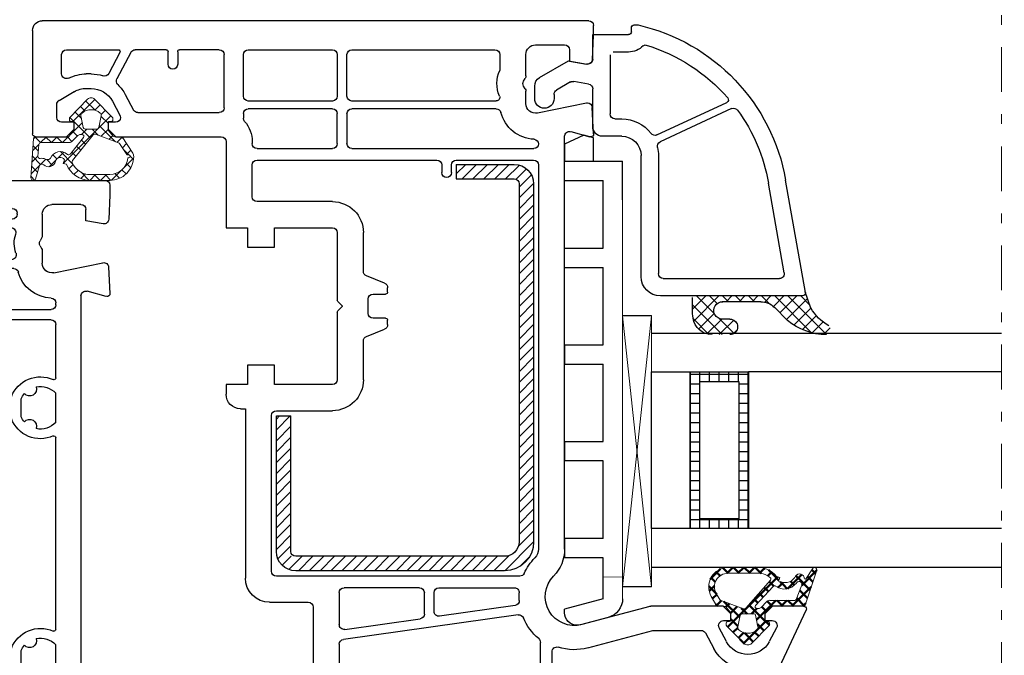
# Model space of a CAD drawing. Header units: millimetres. Extents: x -1427 to 15787, y -1578 to 5789.
# Tile 65 of 152: x 1531.94 to 1542.12, y -600.66 to -594.09. Entities that reach past the tile are written whole.
import ezdxf

# ---------------------------------------------------------------- set-up
doc = ezdxf.new("R2010")
doc.units = ezdxf.units.MM
for name, pattern in [('AI-Linetype-53', [9.250063, 4.623268, -2.311634, 0.003528, -2.311634]), ('AUSGEZOGEN', [0]), ('DASHDOT', [25.4, 12.7, -6.35, 0, -6.35])]:
    doc.linetypes.add(name, pattern=pattern)
for name, color, linetype in [('01TNR-01', 2, 'AUSGEZOGEN'), ('093200', 7, 'Continuous'), ('1', 7, 'Continuous'), ('10TNR-01', 7, 'AUSGEZOGEN'), ('HP122', 2, 'Continuous'), ('listwa', 5, 'Continuous'), ('VEKA_G_S1', 3, 'Continuous'), ('VEKA_G_S2', 92, 'Continuous'), ('VEKA_G_S3', 71, 'Continuous'), ('VEKA_G_S4', 3, 'Continuous'), ('VEKA_GLASSDISTANCER', 5, 'Continuous'), ('VEKA_GLASSDISTANCER_INSIDE', 5, 'Continuous'), ('VEKA_HATCH_ALU', 5, 'Continuous'), ('VEKA_POLYSULFID', 94, 'Continuous')]:
    doc.layers.add(name, color=color, linetype=linetype)
for name, color, linetype, lineweight in [('A_wymiary', 7, 'Continuous', 5), ('AM_0', 7, 'Continuous', 50), ('przerywana szyba', 7, 'DASHDOT', 15)]:
    doc.layers.add(name, color=color, linetype=linetype, lineweight=lineweight)
doc.styles.add('Arial', font='arial.ttf')
doc.dimstyles.new('Renata', dxfattribs={"dimtxt": 5, "dimasz": 5, "dimexe": 1.25, "dimexo": 0.625, "dimtad": 1, "dimdec": 0, "dimtxsty": 'Arial', "dimcen": 2.5, "dimclrd": 1, "dimclre": 1, "dimclrt": 7, "dimadec": 0, "dimazin": 0, "dimtfac": 1, "dimtdec": 0, "dimtmove": 0, "dimatfit": 3, "dimfxl": 1, "dimfxlon": 1, "dimtfillclr": 7, "dimlwd": -1, "dimarcsym": 0})

# ---------------------------------------------------------------- blocks, each defined once
blk = doc.blocks.new('*D147')
at = {"layer": 'A_wymiary', "color": 1, "lineweight": -2, "transparency": 16777216}
for p, q in [((1544.341, -579.866), (1546.591, -579.866)), ((1544.341, -601.984), (1546.591, -601.984))]:
    blk.add_line(p, q, dxfattribs=at)
at = {"layer": 'A_wymiary', "color": 1, "transparency": 16777216}
blk.add_line((1545.341, -599.984), (1545.341, -581.866), dxfattribs=at)
for points in [[(1545.674, -581.866), (1545.008, -581.866), (1545.341, -579.866)], [(1545.674, -599.984), (1545.008, -599.984), (1545.341, -601.984)]]:
    blk.add_solid(points, dxfattribs=at)
at = {"layer": 'DEFPOINTS', "color": 0, "transparency": 16777216}
for p in [(1527.831, -579.866), (1545.341, -579.866), (1542.73, -601.984)]:
    blk.add_point(p, dxfattribs=at)
at = {"layer": 'A_wymiary', "color": 7, "transparency": 16777216, "insert": (1546.97, -590.925), "char_height": 2, "attachment_point": 5, "rotation": 270, "style": 'Arial'}
blk.add_mtext('221', dxfattribs=at)
blk = doc.blocks.new('block 241')
at = {"layer": 'przerywana szyba', "color": 7, "linetype": 'AI-Linetype-53', "lineweight": 15}
blk.add_lwpolyline([(-253.42, 221.99), (-133.41, 221.99)], dxfattribs=at)
blk = doc.blocks.new('hp302')
for p, q in [((38.39, 73), (-38.39, 73)), ((-44.97, 60.93), (-39.75, 72.13)), ((44.97, 60.93), (39.75, 72.13)), ((-37.63, 69.81), (-38.81, 67.27)), ((-18.9, 70.1), (-37.18, 70.1)), ((-18.4, 65.01), (-18.4, 69.6)), ((-17.5, 69.6), (-17.5, 64.11)), ((-17, 70.1), (17, 70.1)), ((17.5, 69.6), (17.5, 64.11)), ((18.4, 65.01), (18.4, 69.6)), ((18.9, 70.1), (37.18, 70.1)), ((37.63, 69.81), (38.81, 67.27)), ((-35.39, 64.82), (-34.55, 63.17)), ((-29.11, 62.92), (-22.4, 64.72)), ((29.11, 62.92), (22.4, 64.72)), ((35.39, 64.82), (34.55, 63.17)), ((-41.18, 64.14), (-41.9, 62.73)), ((-36, 62.73), (-36.72, 64.14)), ((36, 62.73), (36.72, 64.14)), ((41.18, 64.14), (41.9, 62.73)), ((-34.1, 62.9), (-29.24, 62.9)), ((-21.78, 62.4), (-28.8, 60.52)), ((21.78, 62.4), (28.8, 60.52)), ((34.1, 62.9), (29.24, 62.9)), ((-40.7, 61.3), (-41.5, 60.5)), ((-41.45, 62), (-40.7, 62)), ((-40.7, 62), (-40.7, 61.3)), ((-37.2, 61.3), (-37.2, 62)), ((-37.2, 62), (-36.45, 62)), ((-36.4, 60.5), (-37.2, 61.3)), ((36.4, 60.5), (37.2, 61.3)), ((37.2, 62), (36.45, 62)), ((37.2, 61.3), (37.2, 62)), ((41.45, 62), (40.7, 62)), ((40.7, 62), (40.7, 61.3)), ((40.7, 61.3), (41.5, 60.5)), ((-41.5, 60.5), (-44.7, 60.5)), ((-28.93, 60.5), (-36.4, 60.5)), ((28.93, 60.5), (36.4, 60.5)), ((41.5, 60.5), (44.7, 60.5)), ((-14.91, 58.6), (14.91, 58.6)), ((-15.63, 57.1), (-1.5, 57.1)), ((1.5, 57.1), (15.63, 57.1)), ((-1, 56.6), (-1, 55.9)), ((1, 55.9), (1, 56.6)), ((-0.5, 55.4), (0.5, 55.4)), ((-20, 11.94), (-20, 54.6)), ((-17.4, 54.6), (-17.4, 52.8)), ((17.4, 54.6), (17.4, 52.8)), ((20, 11.94), (20, 54.6)), ((-17.4, 52.8), (-17.4, 52.6)), ((17.4, 52.8), (17.4, 52.6)), ((-17.4, 51.01), (-17.4, 47.99)), ((17.4, 51.01), (17.4, 47.99)), ((-13.8, 50.42), (-13.8, 48.58)), ((-12.8, 50.62), (-12.8, 48.38)), ((12.8, 50.62), (12.8, 48.38)), ((13.8, 50.42), (13.8, 48.58)), ((-17.4, 46.4), (-17.4, 26.6)), ((17.4, 46.4), (17.4, 26.6)), ((-17.4, 25.01), (-17.4, 21.99)), ((-12.8, 24.62), (-12.8, 22.38)), ((12.8, 24.62), (12.8, 22.38)), ((17.4, 25.01), (17.4, 21.99)), ((-13.8, 24.42), (-13.8, 22.58)), ((13.8, 24.42), (13.8, 22.58)), ((-17.4, 20.4), (-17.4, 14.9)), ((17.4, 20.4), (17.4, 14.9)), ((16.9, 14.4), (-16.9, 14.4)), ((-16.9, 13.35), (16.9, 13.35)), ((-17.4, 12.85), (-17.4, 12.66)), ((17.4, 12.85), (17.4, 12.66)), ((-22.86, 8.97), (-23, 11.68)), ((-22.62, 11.99), (-20.63, 11.46)), ((22.62, 11.99), (20.63, 11.46)), ((22.86, 8.97), (23, 11.68)), ((-17.2, 9.54), (-22.26, 8.51)), ((17.2, 9.54), (22.26, 8.51)), ((-16, 7.29), (-16, 8.56)), ((13.04, 9.1), (-13.04, 9.1)), ((-12.81, 8.2), (12.81, 8.2)), ((16, 7.29), (16, 8.56)), ((-15.77, 6.75), (-15.93, 7.04)), ((-15.93, 5.96), (-15.77, 6.25)), ((15.77, 6.75), (15.93, 7.04)), ((15.93, 5.96), (15.77, 6.25)), ((-16, 3.5), (-16, 5.71)), ((16, 3.5), (16, 5.71)), ((-22.28, 4.49), (-20.5, 4.18)), ((-20.5, 4.18), (-20.5, 3)), ((-12.77, 4.9), (-12.25, 4.9)), ((12.77, 4.9), (12.25, 4.9)), ((22.28, 4.49), (20.5, 4.18)), ((20.5, 4.18), (20.5, 3)), ((-23, 1.5), (-22.87, 4.03)), ((-13.4, 3.5), (-13.4, 3.4)), ((-13.4, 3.4), (-13.4, 3.4)), ((-12.25, 4), (-12.9, 4)), ((12.25, 4), (12.9, 4)), ((13.4, 3.5), (13.4, 3.4)), ((13.4, 3.4), (13.4, 3.4)), ((23, 1.5), (22.87, 4.03)), ((-20, 2.5), (-17, 2.5)), ((12.9, 2.9), (-12.9, 2.9)), ((20, 2.5), (17, 2.5)), ((-23, 0.5), (-23, 1.5)), ((23, 0.5), (23, 1.5)), ((-22.5, 0), (22.5, 0))]:
    blk.add_line(p, q)
for centre, radius, start, end in [((-38.39, 71.5), 1.5, 90, 155), ((38.39, 71.5), 1.5, 25, 90), ((-37.18, 69.6), 0.5, 90, 155), ((-18.9, 69.6), 0.5, 0, 90), ((-17, 69.6), 0.5, 90, 180), ((17, 69.6), 0.5, 0, 90), ((18.9, 69.6), 0.5, 90, 180), ((37.18, 69.6), 0.5, 25, 90), ((-38.63, 67.19), 0.2, 155, 265.6554), ((38.63, 67.19), 0.2, 274.3446, 25), ((-38.95, 63), 4, 27.0117, 85.6554), ((38.95, 63), 4, 94.3446, 152.9883), ((-38.95, 63), 2.5, 88.3217, 152.9883), ((-38.95, 63), 2.5, 27.0117, 88.3217), ((38.95, 63), 2.5, 91.6783, 152.9883), ((38.95, 63), 2.5, 27.0117, 91.6783), ((-21, 59.5), 5.4, 69.1494, 105), ((-18.9, 65.01), 0.5, 249.1494, 0), ((18.9, 65.01), 0.5, 180, 290.8506), ((21, 59.5), 5.4, 75, 110.8506), ((-34.1, 63.4), 0.5, 207.0117, 270), ((-17, 64.11), 0.5, 180, 229.0244), ((-21, 59.5), 5.6, 356.2402, 49.0244), ((21, 59.5), 5.6, 130.9756, 183.7598), ((17, 64.11), 0.5, 310.9756, 0), ((34.1, 63.4), 0.5, 270, 332.9883), ((-41.45, 62.5), 0.5, 152.9883, 270), ((-36.45, 62.5), 0.5, 270, 27.0117), ((-29.24, 63.4), 0.5, 270, 285), ((-21, 59.5), 3, 315.5847, 105), ((21, 59.5), 3, 75, 224.4153), ((29.24, 63.4), 0.5, 255, 270), ((36.45, 62.5), 0.5, 152.9883, 270), ((41.45, 62.5), 0.5, 270, 27.0117), ((-44.7, 60.8), 0.3, 155, 270), ((-28.93, 61), 0.5, 270, 285), ((28.93, 61), 0.5, 255, 270), ((44.7, 60.8), 0.3, 270, 25), ((-14.91, 59.1), 0.5, 176.2402, 270), ((14.91, 59.1), 0.5, 270, 3.7598), ((-16, 54.6), 4, 135.5847, 180), ((-15.63, 56.6), 0.5, 90, 151.614), ((-1.5, 56.6), 0.5, 360, 90), ((1.5, 56.6), 0.5, 90, 180), ((15.63, 56.6), 0.5, 28.386, 90), ((16, 54.6), 4, 360, 44.4153), ((-21, 59.5), 5.6, 315.5847, 331.614), ((21, 59.5), 5.6, 208.386, 224.4153), ((-16, 54.6), 1.4, 135.5847, 180), ((-0.5, 55.9), 0.5, 180, 270), ((0.5, 55.9), 0.5, 270, 360), ((16, 54.6), 1.4, 360, 44.4153), ((-17.2, 52.6), 0.2, 180, 294.378), ((-15.8, 49.5), 3.2, 20.4903, 114.378), ((15.8, 49.5), 3.2, 65.622, 159.5097), ((17.2, 52.6), 0.2, 245.622, 0), ((-15.8, 49.5), 2.2, 78.2116, 136.7943), ((-14.7, 51.4), 0.699, 159.122, 320.7147), ((-15.8, 49.5), 2.2, 24.7744, 41.6252), ((15.8, 49.5), 2.2, 138.3748, 155.2256), ((14.7, 51.4), 0.699, 219.2853, 20.878), ((15.8, 49.5), 2.2, 43.2057, 101.7884), ((-15.8, 49.5), 2.2, 223.2057, 281.6733), ((-15.8, 49.5), 3.2, 245.622, 339.5097), ((-14.7, 47.59), 0.699, 39.1063, 200.8339), ((-15.8, 49.5), 2.2, 318.2669, 335.2256), ((15.8, 49.5), 3.2, 200.4903, 294.378), ((15.8, 49.5), 2.2, 204.7744, 221.7331), ((14.7, 47.59), 0.699, 339.1661, 140.8937), ((15.8, 49.5), 2.2, 258.3267, 316.7943), ((-17.2, 46.4), 0.2, 65.622, 180), ((17.2, 46.4), 0.2, 0, 114.378), ((-17.2, 26.6), 0.2, 180, 294.378), ((-15.8, 23.5), 3.2, 20.4903, 114.378), ((15.8, 23.5), 3.2, 65.622, 159.5097), ((17.2, 26.6), 0.2, 245.622, 0), ((-15.8, 23.5), 2.2, 78.2116, 136.7943), ((-14.7, 25.4), 0.699, 159.122, 320.7147), ((14.7, 25.4), 0.699, 219.2853, 20.878), ((15.8, 23.5), 2.2, 43.2057, 101.7884), ((-15.8, 23.5), 2.2, 24.7744, 41.6252), ((15.8, 23.5), 2.2, 138.3748, 155.2256), ((-15.8, 23.5), 2.2, 318.2669, 335.2256), ((15.8, 23.5), 2.2, 204.7744, 221.7331), ((-15.8, 23.5), 2.2, 223.2057, 281.6733), ((-15.8, 23.5), 3.2, 245.622, 339.5097), ((-14.7, 21.59), 0.699, 39.1063, 200.8339), ((15.8, 23.5), 3.2, 200.4903, 294.378), ((14.7, 21.59), 0.699, 339.1661, 140.8937), ((15.8, 23.5), 2.2, 258.3267, 316.7943), ((-17.2, 20.4), 0.2, 65.622, 180), ((17.2, 20.4), 0.2, 0, 114.378), ((-16.9, 14.9), 0.5, 180, 270), ((16.9, 14.9), 0.5, 270, 360), ((-16.9, 12.85), 0.5, 90, 180), ((16.9, 12.85), 0.5, 0, 90), ((-16.9, 12.66), 0.5, 180, 268.6024), ((16.9, 12.66), 0.5, 271.3976, 360), ((-22.7, 11.7), 0.3, 75, 183), ((-20.5, 11.94), 0.5, 255, 0), ((-17, 8.56), 3.6, 14.7026, 88.6024), ((17, 8.56), 3.6, 91.3976, 165.2974), ((20.5, 11.94), 0.5, 180, 285), ((22.7, 11.7), 0.3, 357, 105), ((-17, 8.56), 1, 360, 101.5), ((-13.04, 9.6), 0.5, 194.7026, 270), ((13.04, 9.6), 0.5, 270, 345.2974), ((17, 8.56), 1, 78.5, 180), ((-22.36, 9), 0.5, 183, 281.5), ((-12.81, 7.7), 0.5, 90, 199.4712), ((12.81, 7.7), 0.5, 340.5288, 90), ((22.36, 9), 0.5, 258.5, 357), ((-15.5, 7.29), 0.5, 180, 210), ((-16.2, 6.5), 3.1, 342.2084, 19.4712), ((16.2, 6.5), 3.1, 160.5288, 197.7916), ((15.5, 7.29), 0.5, 330, 0), ((-16.2, 6.5), 0.5, 330, 30), ((16.2, 6.5), 0.5, 150, 210), ((-15.5, 5.71), 0.5, 150, 180), ((-12.77, 5.4), 0.5, 162.2084, 270), ((12.77, 5.4), 0.5, 270, 17.7916), ((15.5, 5.71), 0.5, 0, 30), ((-22.37, 4), 0.5, 80, 177), ((-12.25, 4.45), 0.45, 270, 90), ((12.25, 4.45), 0.45, 90, 270), ((22.37, 4), 0.5, 3, 100), ((-17, 3.5), 1, 270, 0), ((-12.9, 3.5), 0.5, 90, 180), ((-12.9, 3.4), 0.5, 180, 270), ((12.9, 3.5), 0.5, 0, 90), ((12.9, 3.4), 0.5, 270, 0), ((17, 3.5), 1, 180, 270), ((-20, 3), 0.5, 180, 270), ((20, 3), 0.5, 270, 360), ((-22.5, 0.5), 0.5, 180, 270), ((22.5, 0.5), 0.5, 270, 0)]:
    blk.add_arc(centre, radius, start, end)
blk = doc.blocks.new('ad_dichtung')
at = {"layer": 'AM_0'}
h = blk.add_hatch(dxfattribs=at)
h.set_pattern_fill('ANSI37', color=256, scale=0.25, style=0)
h.set_pattern_definition([(45, (-59.8216, -111.7718), (-0.561266, 0.561266), []), (135, (-59.8216, -111.7718), (-0.561266, -0.561266), [])])
edge = h.paths.add_edge_path()
edge.add_arc((-1.45, -7.65), 0.15, 90, 180)
edge.add_line((-1.6, -7.65), (-1.6, -7.85))
edge.add_arc((-1.75, -7.85), 0.15, 270, 360, ccw=False)
edge.add_line((-1.75, -8), (-1.9, -8))
edge.add_arc((-1.9, -7.85), 0.15, 219.842, 270, ccw=False)
edge.add_line((-2.02, -7.95), (-3.86, -6.13))
edge.add_arc((-3.4, -5.75), 0.6, 180, 219.842, ccw=False)
edge.add_arc((-3.4, -5.75), 0.6, 140.1573, 180, ccw=False)
edge.add_line((-3.86, -5.37), (-1.99, -3.53))
edge.add_arc((-1.9, -3.65), 0.15, 90, 128.7851, ccw=False)
edge.add_line((-1.9, -3.5), (-1.75, -3.5))
edge.add_arc((-1.75, -3.65), 0.15, 0, 90, ccw=False)
edge.add_line((-1.6, -3.65), (-1.6, -3.85))
edge.add_arc((-1.45, -3.85), 0.15, 180, 250.5288)
edge.add_line((-1.5, -3.99), (-1.45, -4))
edge.add_line((-1.45, -4), (-0.76, -4))
edge.add_arc((-0.76, -3.87), 0.134, 267.4585, 312.4585)
edge.add_line((-0.67, -3.97), (-0.05, -3.45))
edge.add_arc((-0.15, -3.34), 0.15, 309.9174, 355.2709)
edge.add_line((0, -3.35), (0, 0))
edge.add_arc((0.2, 0), 0.2, 122.4262, 179.9913, ccw=False)
edge.add_line((0.09, 0.17), (3.62, 1.35))
edge.add_arc((3.75, 1.14), 0.25, -60.9583, 122.4262, ccw=False)
edge.add_line((3.87, 0.92), (2.85, 0.29))
edge.add_arc((2.93, 0.19), 0.129, 126.7219, 302.0065)
edge.add_arc((2.82, -0.4), 0.51, -75.7525, 69.9199, ccw=False)
edge.add_arc((3.72, -1.94), 1.29, 126.5938, 209.4559)
edge.add_line((2.59, -2.57), (2.97, -2.44))
edge.add_line((2.97, -2.44), (3.05, -2.79))
edge.add_arc((1.46, -4.79), 2.56, -6.1844, 51.487, ccw=False)
edge.add_line((4, -5.07), (4, -7.8))
edge.add_arc((2, -7.8), 2, 240, 360, ccw=False)
edge.add_line((1, -9.53), (0, -8.95))
edge.add_line((0, -8.95), (0, -8.23))
edge.add_arc((-0.3, -8.23), 0.3, 0, 50.0828)
edge.add_line((-0.11, -8), (-0.67, -7.53))
edge.add_arc((-0.76, -7.65), 0.15, 50.0829, 90)
edge.add_line((-0.76, -7.5), (-1.45, -7.5))
edge = h.paths.add_edge_path(flags=16)
edge.add_line((0.43, -3.82), (-0.14, -4.39))
edge.add_arc((0.15, -4.67), 0.4, 135.0703, 180)
edge.add_line((-0.25, -4.67), (-0.25, -4.8))
edge.add_arc((-0.05, -4.8), 0.2, 180, 308.774)
edge.add_line((0.07, -4.96), (2.03, -3.13))
edge.add_arc((1.9, -2.98), 0.2, 313.0003, 383.6657)
edge.add_arc((3.33, -1.97), 1.56, 127.4788, 216.738, ccw=False)
edge.add_arc((2.24, -0.46), 0.302, 298.5305, 478.569)
edge.add_line((2.09, -0.2), (0.69, -0.74))
edge.add_arc((0.8, -0.91), 0.2, 122.3457, 179.9921)
edge.add_line((0.6, -0.91), (0.6, -3.47))
edge.add_arc((0.01, -3.39), 0.6, 314.9674, 352.5073, ccw=False)
edge = h.paths.add_edge_path(flags=16)
edge.add_line((2.67, -3.4), (-0.22, -5.96))
edge.add_arc((-0.1, -6.12), 0.2, 128.774, 200.5568)
edge.add_line((-0.28, -6.19), (0.63, -8.62))
edge.add_line((0.63, -8.62), (1.3, -9.01))
edge.add_arc((2, -7.8), 1.4, 240, 360)
edge.add_line((3.4, -7.8), (3.4, -5.07))
edge.add_arc((1.35, -4.77), 2.07, 351.7499, 401.9731)
edge.add_arc((2.79, -3.56), 0.2, 60.1071, 128.774)
edge = h.paths.add_edge_path(flags=16)
edge.add_arc((-1.3, -5.75), 1.5, 142.5047, 180)
edge.add_arc((-1.3, -5.75), 1.5, 180, 217.4953)
edge.add_arc((-2.21, -6.45), 0.35, 217.4953, 281.2992)
edge.add_line((-2.14, -6.79), (-0.92, -6.55))
edge.add_arc((-0.95, -6.4), 0.15, 281.5711, 360)
edge.add_line((-0.8, -6.4), (-0.8, -5.1))
edge.add_arc((-0.95, -5.1), 0.15, 360, 438.6235)
edge.add_line((-0.92, -4.95), (-2.14, -4.71))
edge.add_arc((-2.21, -5.05), 0.35, 78.6235, 142.5047)
for p, q in [((0.09, 0.17), (3.62, 1.35)), ((0, 0), (0, -3.35)), ((2.85, 0.29), (3.87, 0.92)), ((0.6, -0.91), (0.6, -3.47)), ((0.69, -0.74), (2.09, -0.2)), ((2.97, -2.44), (2.59, -2.57)), ((3.05, -2.79), (2.97, -2.44)), ((-1.99, -3.53), (-3.86, -5.37)), ((-1.75, -3.5), (-1.9, -3.5)), ((-1.6, -3.85), (-1.6, -3.65)), ((-1.45, -4), (-1.5, -3.99)), ((-0.76, -4), (-1.45, -4)), ((-0.05, -3.45), (-0.67, -3.97)), ((2.67, -3.4), (-0.22, -5.96)), ((0.43, -3.82), (-0.14, -4.39)), ((0.07, -4.96), (2.03, -3.13)), ((-0.92, -4.95), (-2.14, -4.71)), ((-0.25, -4.67), (-0.25, -4.8)), ((3.4, -7.8), (3.4, -5.07)), ((4, -7.8), (4, -5.07)), ((-0.8, -6.4), (-0.8, -5.1)), ((-3.86, -6.13), (-2.02, -7.95)), ((-2.14, -6.79), (-0.92, -6.55)), ((-0.28, -6.19), (0.63, -8.62)), ((-1.9, -8), (-1.75, -8)), ((-1.6, -7.85), (-1.6, -7.65)), ((-1.45, -7.5), (-0.76, -7.5)), ((-0.67, -7.53), (-0.11, -8)), ((0, -8.23), (0, -8.95)), ((0, -8.95), (1, -9.53)), ((0.63, -8.62), (1.3, -9.01))]:
    blk.add_line(p, q)
for centre, radius, start, end in [((3.75, 1.14), 0.25, 299.0417, 122.4262), ((0.2, 0), 0.2, 122.4262, 179.9913), ((2.93, 0.19), 0.129, 126.7219, 302.0065), ((2.82, -0.4), 0.51, 284.2475, 69.9199), ((0.8, -0.91), 0.2, 122.3457, 179.9921), ((3.33, -1.97), 1.56, 127.4788, 216.738), ((2.24, -0.46), 0.302, 298.5305, 118.569), ((3.72, -1.94), 1.29, 126.5938, 209.4559), ((1.9, -2.98), 0.2, 313.0003, 23.6657), ((1.46, -4.79), 2.56, 353.8156, 51.487), ((-1.9, -3.65), 0.15, 90, 128.7851), ((-1.75, -3.65), 0.15, 0, 90), ((-1.45, -3.85), 0.15, 180, 250.5288), ((-0.76, -3.87), 0.134, 267.4585, 312.4585), ((-0.15, -3.34), 0.15, 309.9174, 355.2709), ((0.01, -3.39), 0.6, 314.9674, 352.5073), ((2.79, -3.56), 0.2, 60.1071, 128.774), ((1.35, -4.77), 2.07, 351.7499, 41.9731), ((-1.3, -5.75), 1.5, 142.5047, 180), ((-2.21, -5.05), 0.35, 78.6235, 142.5047), ((-0.95, -5.1), 0.15, 360, 78.6235), ((0.15, -4.67), 0.4, 135.0703, 180), ((-0.05, -4.8), 0.2, 180, 308.774), ((-3.4, -5.75), 0.6, 140.1573, 180), ((-3.4, -5.75), 0.6, 180, 219.842), ((-1.3, -5.75), 1.5, 180, 217.4953), ((-0.1, -6.12), 0.2, 128.774, 200.5568), ((-2.21, -6.45), 0.35, 217.4953, 281.2992), ((-0.95, -6.4), 0.15, 281.5711, 0), ((-1.9, -7.85), 0.15, 219.842, 270), ((-1.75, -7.85), 0.15, 270, 360), ((-1.45, -7.65), 0.15, 90, 180), ((-0.76, -7.65), 0.15, 50.0829, 90), ((-0.3, -8.23), 0.3, 0, 50.0828), ((2, -7.8), 2, 240, 360), ((2, -7.8), 1.4, 240, 360)]:
    blk.add_arc(centre, radius, start, end)
blk = doc.blocks.new('hp172')
for p, q in [((0, -2.72), (0, 0)), ((0, 0), (49.39, 0)), ((50.74, -0.87), (55.97, -12.07)), ((4.5, -2.8), (2, -2.8)), ((8.2, -3), (28, -3)), ((48.11, -3), (30.2, -3)), ((0.99, -3.91), (0.15, -3.07)), ((1.5, -3.3), (1.5, -3.7)), ((5, -12.4), (5, -3.3)), ((7.7, -8.57), (7.7, -3.5)), ((28.5, -3.5), (28.5, -8.76)), ((29.7, -3.5), (29.7, -7.78)), ((49.71, -5.74), (48.56, -3.29)), ((45.56, -9.73), (46.42, -8.12)), ((26.21, -11.6), (8.13, -9.06)), ((33.42, -8.19), (40.12, -9.98)), ((47.74, -8.83), (46.98, -10.27)), ((52.92, -10.27), (52.16, -8.83)), ((8.27, -10.09), (16.07, -11.19)), ((40.25, -10), (45.12, -10)), ((7.7, -13.9), (7.7, -10.59)), ((39.8, -12.48), (32.78, -10.6)), ((47.42, -11), (48.2, -11)), ((48.2, -11), (48.2, -11.7)), ((51.7, -11.7), (51.7, -11)), ((51.7, -11), (52.48, -11)), ((16.5, -11.68), (16.5, -13.9)), ((17.5, -11.96), (17.5, -13.9)), ((25.89, -12.57), (18.07, -11.47)), ((48.2, -11.7), (47.4, -12.5)), ((52.5, -12.5), (51.7, -11.7)), ((0.5, -12.9), (4.5, -12.9)), ((47.4, -12.5), (39.92, -12.5)), ((55.7, -12.5), (52.5, -12.5)), ((16, -14.4), (8.2, -14.4)), ((18, -14.4), (25.81, -14.4)), ((-2, -32.9), (-2, -15.4)), ((0.7, -16.1), (0.7, -32.2)), ((26.37, -15.6), (1.2, -15.6)), ((28.3, -58.1), (28.3, -18.4)), ((31, -18.4), (31, -61.06)), ((-2.5, -32.9), (-2, -32.9)), ((1.2, -32.7), (7, -32.7)), ((-4, -35.4), (-4, -34.4)), ((-1.8, -35.4), (-4, -35.4)), ((-1.8, -37.4), (-1.8, -35.4)), ((7, -35.4), (1, -35.4)), ((1, -35.4), (1, -37.4)), ((7.5, -42.88), (7.5, -35.9)), ((10.2, -35.9), (10.2, -39.91)), ((1, -37.4), (-1.8, -37.4)), ((10.51, -40.38), (12.39, -41.12)), ((12.7, -41.59), (12.7, -42.05)), ((10.7, -42.75), (10.7, -44.25)), ((12.5, -42.25), (11.2, -42.25)), ((7.97, -43.43), (7.56, -43.02)), ((7.56, -43.98), (7.96, -43.58)), ((7.5, -51.1), (7.5, -44.12)), ((11.2, -44.75), (12.5, -44.75)), ((12.7, -44.95), (12.7, -45.41)), ((12.39, -45.88), (10.51, -46.62)), ((10.2, -47.09), (10.2, -51.1)), ((-1.8, -51.6), (-1.8, -49.6)), ((-1.8, -49.6), (1, -49.6)), ((1, -49.6), (1, -51.6)), ((-4, -60.5), (-4, -51.6)), ((-4, -51.6), (-1.8, -51.6)), ((1, -51.6), (7, -51.6)), ((-1.3, -54.8), (-1.3, -58.1)), ((7, -54.3), (-0.8, -54.3)), ((18.3, -58.1), (18.3, -57.3)), ((19.3, -57.3), (19.3, -58.1)), ((-0.8, -58.6), (17.8, -58.6)), ((19.8, -58.6), (27.8, -58.6)), ((-0.8, -59.8), (7, -59.8)), ((9, -59.8), (27.83, -59.8)), ((-23.7, -61), (-20.5, -61)), ((-20.5, -61), (-19.7, -61.8)), ((-16.2, -61.8), (-15.4, -61)), ((-15.4, -61), (-4.5, -61)), ((-1.3, -60.5), (-1.3, -60.3)), ((7.5, -60.3), (7.5, -63.4)), ((8.5, -63.4), (8.5, -60.3)), ((31.63, -61.54), (33.62, -61.01)), ((-24, -72), (-24, -61.3)), ((-19.7, -61.8), (-19.7, -62.5)), ((-16.2, -62.5), (-16.2, -61.8)), ((34, -61.32), (33.86, -64.03)), ((-21.5, -63), (-21.5, -64.34)), ((-19.7, -62.5), (-21, -62.5)), ((-15.66, -62.5), (-16.2, -62.5)), ((-15.42, -62.5), (-15.66, -62.5)), ((-2.2, -63.4), (-2.2, -62.92)), ((-15.74, -64.67), (-14.98, -63.23)), ((-14.42, -65.38), (-13.56, -63.77)), ((-13.12, -63.5), (-4.7, -63.5)), ((-4.2, -64), (-4.2, -69.5)), ((7, -63.9), (-1.7, -63.9)), ((23.93, -63.9), (9, -63.9)), ((33.26, -64.49), (28.2, -63.46)), ((-21.25, -64.77), (-19.7, -65.67)), ((7, -64.7), (-1.7, -64.7)), ((23.93, -64.7), (9, -64.7)), ((27, -64.44), (27, -65.71)), ((-18.45, -66), (-17.95, -66)), ((-2.2, -65.2), (-2.2, -69.5)), ((7.5, -69.5), (7.5, -65.2)), ((8.5, -65.2), (8.5, -69.5)), ((26.93, -65.96), (26.77, -66.25)), ((-13.83, -69.73), (-15.29, -66.99)), ((26.77, -66.75), (26.93, -67.04)), ((-21, -67.51), (-21, -69.5)), ((-17.95, -67.5), (-18.45, -67.5)), ((-14.98, -69.71), (-16.12, -67.55)), ((24.3, -69.5), (24.3, -67.85)), ((27, -67.29), (27, -69.5)), ((-10, -68.5), (-10, -69.8)), ((-9, -69.8), (-9, -68.5)), ((31.5, -68.82), (33.28, -68.51)), ((31.5, -70), (31.5, -68.82)), ((33.87, -68.97), (34, -71.5)), ((-20.5, -70), (-15.15, -70)), ((-10.2, -70), (-13.39, -70)), ((-4.7, -70), (-8.8, -70)), ((-1.7, -70), (7, -70)), ((9, -70), (23.8, -70)), ((28, -70.5), (31, -70.5)), ((34, -71.5), (34, -72.5)), ((33.5, -73), (-23, -73))]:
    blk.add_line(p, q)
for centre, radius, start, end in [((49.39, -1.5), 1.5, 25, 90), ((0.5, -2.72), 0.5, 180, 225), ((2, -3.3), 0.5, 90, 180), ((4.5, -3.3), 0.5, 0, 90), ((8.2, -3.5), 0.5, 90, 180), ((28, -3.5), 0.5, 0, 90), ((30.2, -3.5), 0.5, 90, 180), ((48.11, -3.5), 0.5, 25, 90), ((1.2, -3.7), 0.3, 225, 360), ((49.95, -10), 4, 95.7956, 152.0424), ((49.52, -5.82), 0.2, 275.7956, 25), ((30.2, -7.78), 0.5, 180, 287.4576), ((32, -13.5), 5.5, 75, 107.4576), ((49.95, -10), 2.5, 27.9576, 152.0424), ((8.2, -8.57), 0.5, 180, 262), ((32, -13.5), 5.7, 130.1778, 157.2903), ((28, -8.76), 0.5, 310.1778, 0), ((8.2, -10.59), 0.5, 82, 180), ((40.25, -9.5), 0.5, 255, 270), ((45.12, -9.5), 0.5, 270, 332.0424), ((16, -11.68), 0.5, 0, 82), ((32, -13.5), 3, 75, 224.4153), ((47.42, -10.5), 0.5, 152.0424, 270), ((52.48, -10.5), 0.5, 270, 27.9576), ((18, -11.96), 0.5, 82, 180), ((26.28, -11.11), 0.5, 262, 337.2903), ((55.7, -12.2), 0.3, 270, 0), ((55.7, -12.2), 0.3, 360, 25), ((55.7, -12.2), 0.3, 360, 25), ((0.5, -15.4), 2.5, 90, 180), ((4.5, -12.4), 0.5, 270, 0), ((25.82, -13.06), 0.5, 355.9369, 82), ((32, -13.5), 5.7, 175.9369, 183.6991), ((39.92, -12), 0.5, 255, 270), ((8.2, -13.9), 0.5, 180, 270), ((16, -13.9), 0.5, 270, 0), ((18, -13.9), 0.5, 180, 270), ((25.81, -13.9), 0.5, 270, 3.6991), ((1.2, -16.1), 0.5, 90, 180), ((26.37, -16.1), 0.5, 24.7939, 90), ((32, -13.5), 5.7, 204.7939, 224.4153), ((27, -18.4), 4, 0, 44.4153), ((27, -18.4), 1.3, 0, 44.4153), ((1.2, -32.2), 0.5, 180, 270), ((-2.5, -34.4), 1.5, 90, 180), ((7, -35.9), 3.2, 0, 90), ((7, -35.9), 0.5, 0, 90), ((10.7, -39.91), 0.5, 180, 248.1986), ((12.2, -41.59), 0.5, 0, 68.1986), ((11.2, -42.75), 0.5, 90, 180), ((12.5, -42.05), 0.2, 270, 0), ((7.7, -42.88), 0.2, 180, 225), ((7.9, -43.5), 0.102, 309.8452, 0.174), ((7.9, -43.5), 0.101, 0, 45), ((7.7, -44.12), 0.2, 134.9411, 180), ((11.2, -44.25), 0.5, 180, 270), ((12.5, -44.95), 0.2, 0, 90), ((12.2, -45.41), 0.5, 291.8014, 0), ((10.7, -47.09), 0.5, 111.8014, 180), ((7, -51.1), 0.5, 270, 0), ((7, -51.1), 3.2, 270, 0), ((-0.8, -54.8), 0.5, 90, 180), ((18.8, -57.3), 0.5, 90, 180), ((18.8, -57.3), 0.5, 0, 90), ((-0.8, -58.1), 0.5, 180, 270), ((17.8, -58.1), 0.5, 270, 0), ((19.8, -58.1), 0.5, 180, 270), ((27.8, -58.1), 0.5, 270, 0), ((-0.8, -60.3), 0.5, 90, 180), ((7, -60.3), 0.5, 0, 90), ((9, -60.3), 0.5, 90, 180), ((27.83, -60.27), 0.471, 272.349, 90), ((-23.7, -61.3), 0.3, 90, 180), ((-4.5, -60.5), 0.5, 270, 0), ((-4.5, -60.5), 3.2, 319.1791, 0), ((28, -64.44), 3.7, 92.349, 165.6859), ((31.5, -61.06), 0.5, 180, 285), ((33.7, -61.3), 0.3, 90, 105), ((33.7, -61.3), 0.3, 1.8115, 90), ((33.7, -61.3), 0.3, 357, 1.8115), ((-21, -63), 0.5, 90, 180), ((-15.42, -63), 0.5, 0, 90), ((-15.42, -63), 0.5, 332, 360), ((-1.7, -62.92), 0.5, 139.1791, 180), ((-13.12, -64), 0.5, 90, 152), ((-4.7, -64), 0.5, 0, 90), ((-1.7, -63.4), 0.5, 180, 270), ((7, -63.4), 0.5, 270, 0), ((9, -63.4), 0.5, 180, 270), ((23.93, -63.4), 0.5, 270, 345.6859), ((28, -64.44), 1, 78.5, 180), ((33.36, -64), 0.5, 270, 357), ((-21, -64.34), 0.5, 180, 240), ((-17.95, -63.5), 2.5, 270, 332), ((-1.7, -65.2), 0.5, 90, 180), ((7, -65.2), 0.5, 0, 90), ((9, -65.2), 0.5, 90, 180), ((23.93, -65.07), 0.368, 336.3364, 90), ((33.36, -64), 0.5, 258.5, 270), ((-18.45, -63.5), 2.5, 240, 270), ((-17.95, -63.5), 4, 313.6523, 332), ((27.2, -66.5), 3.2, 156.3364, 205.0078), ((26.5, -65.71), 0.5, 330, 0), ((-20.5, -67.51), 0.5, 62.8868, 180), ((-18.45, -63.5), 4, 242.8868, 270), ((-14.85, -66.76), 0.5, 133.6523, 208), ((27.2, -66.5), 0.5, 150, 210), ((26.5, -67.29), 0.5, 0, 30), ((-17.95, -63.5), 4, 270, 287.931), ((-16.57, -67.78), 0.5, 28, 107.931), ((-9.5, -68.5), 0.5, 90, 180), ((-9.5, -68.5), 0.5, 0, 90), ((33.37, -69), 0.5, 90, 100), ((33.37, -69), 0.5, 3, 90), ((-20.5, -69.5), 0.5, 180, 270), ((-15.15, -69.8), 0.2, 270, 28), ((-13.39, -69.5), 0.5, 208, 270), ((-10.2, -69.8), 0.2, 270, 0), ((-8.8, -69.8), 0.2, 180, 270), ((-4.7, -69.5), 0.5, 270, 0), ((-1.7, -69.5), 0.5, 180, 270), ((7, -69.5), 0.5, 270, 0), ((9, -69.5), 0.5, 180, 270), ((23.8, -69.5), 0.5, 270, 360), ((28, -69.5), 1, 180, 270), ((31, -70), 0.5, 270, 0), ((-23, -72), 1, 180, 270), ((33.5, -72.5), 0.5, 270, 360)]:
    blk.add_arc(centre, radius, start, end)
blk = doc.blocks.new('vs102')
for p, q in [((5, 42), (-16.6, 42)), ((-18.6, 40), (-18.6, 26)), ((-17.1, 40), (-17.1, 26)), ((5, 40.5), (-16.6, 40.5)), ((6.5, 2), (6.5, 39)), ((8, 2), (8, 39)), ((-18.6, 26), (-17.1, 26)), ((0, 0), (0, 1.5)), ((0, 1.5), (6, 1.5)), ((0, 0), (6, 0))]:
    blk.add_line(p, q)
for centre, radius, start, end in [((-16.6, 40), 2, 90, 180), ((5, 39), 3, 0, 90), ((-16.6, 40), 0.5, 90, 180), ((5, 39), 1.5, 0, 90), ((6, 2), 0.5, 270, 0), ((6, 2), 2, 270, 0)]:
    blk.add_arc(centre, radius, start, end)
blk = doc.blocks.new('A$Cfb992a37')
at = {"layer": '10TNR-01'}
h = blk.add_hatch(dxfattribs=at)
h.set_pattern_fill('ANSI37', color=256, scale=0.3, angle=-90, style=0)
h.set_pattern_definition([(315, (525.3339, 214.0071), (0.673519, 0.673519), []), (45, (525.3339, 214.0071), (-0.673519, 0.673519), [])])
h.paths.add_polyline_path([(637.52, 62.28), (637.95, 63.53, -0.1343), (639.82, 65.38, 0.719318), (639.53, 66.28, 0.175188), (635.54, 64.82), (634.2, 63.47, -0.200168), (632.78, 62.88), (628.84, 62.88, -1.00895), (628.82, 64.68), (629.59, 64.68, 1), (629.59, 66.28), (627.76, 66.28, 0.372972), (625.78, 64.57, 0.035721), (625.72, 63.71), (625.72, 62.28)])
h = blk.add_hatch(dxfattribs=at)
h.set_pattern_fill('ANSI37', color=256, scale=0.25, angle=-90, style=0)
h.set_pattern_definition([(315, (448.0546, 422.8704), (0.561266, 0.561266), []), (45, (448.0546, 422.8704), (-0.561266, 0.561266), [])])
h.paths.add_polyline_path([(557.59, 46.03, 0.385805), (557.79, 45.84), (561.21, 45.84), (561.76, 45.18, -0.198912), (561.8, 45.08), (561.8, 44.39), (561.8, 44.34), (561.79, 44.34, -0.317837), (561.65, 44.24), (561.45, 44.24, 0.57735), (561.32, 44.02, 0.309481), (561.33, 43.85), (563.19, 41.95, 0.419641), (563.91, 41.95), (565.74, 43.82, 0.289878), (565.79, 44.03, 0.539331), (565.65, 44.24), (565.45, 44.24, -0.317837), (565.31, 44.34), (565.3, 44.34), (565.3, 44.75), (565.3, 45.13), (565.89, 45.84), (566.75, 45.84), (567.86, 47.53, 0.145361), (567.95, 47.86, 0.414214), (565.47, 50.34), (565, 50.34), (563.46, 50.34, 0.308694), (561.01, 48.67), (560.66, 48.59), (560.79, 48.21, -0.692106), (559.87, 48.37, 0.55438), (558.67, 48.75, -0.496751), (558.2, 48.81), (557.8, 50.21, 0.241131), (557.61, 50.34), (557.55, 50.34, 0.395143), (557.33, 50.08)])
h.paths.add_polyline_path([(558.29, 48.07, 0.1541), (558.83, 48.14, -0.499469), (559.39, 47.95, 0.485691), (561.09, 47.65, -0.429834), (561.38, 47.62), (562.76, 45.91, -0.629575), (562.6, 45.59), (562.47, 45.59, -0.199231), (562.18, 45.71), (561.62, 46.27, 0.164987), (561.27, 46.44), (558.35, 46.44, -0.391665), (558.15, 46.63), (558.05, 47.86, -0.494773)], flags=16)
h.paths.add_polyline_path([(561.59, 48.5, -0.302452), (563.46, 49.74), (565.47, 49.74, -0.383251), (567.34, 48.06, 0.170485), (567.46, 47.99), (567.47, 47.99, -1.002106), (567.41, 47.7), (567.33, 47.71, 0.310407), (567.23, 47.67), (566.45, 46.48), (563.99, 45.56, -0.323872), (563.76, 45.62), (561.62, 48.29, -0.274797)], flags=16)
h.paths.add_polyline_path([(562.74, 44.88, -0.357183), (562.94, 45.04), (564.16, 45.04, -0.357183), (564.35, 44.88), (564.6, 43.67, -0.279126), (564.49, 43.38, -0.171801), (563.55, 43.04, -0.171802), (562.61, 43.38, -0.279126), (562.5, 43.67)], flags=16)
at = {"layer": 'listwa'}
h = blk.add_hatch(dxfattribs=at)
h.set_pattern_fill('ANSI31', color=256, scale=0.25, angle=-90, style=0)
h.set_pattern_definition([(315, (442.5005, -69.8013), (0.561266, 0.561266), [])])
h.paths.add_polyline_path([(582.7, 88.69), (582.7, 74.69), (584.2, 74.69), (584.2, 89.19), (606.3, 89.19, -0.414214), (607.8, 87.69), (607.8, 50.19), (601.3, 50.19), (601.3, 48.69), (607.3, 48.69, 0.414214), (609.3, 50.69), (609.3, 87.69, 0.414214), (606.3, 90.69), (584.7, 90.69, 0.414214)])
at = {"color": 7}
for p, q in [((618.5, 93.57), (618.5, 93.34)), ((618.5, 93.34), (618.5, 92.42)), ((618.5, 92.42), (618.5, 91.32)), ((618.5, 64.33), (621.5, 92.33)), ((618.5, 92.33), (621.5, 64.33)), ((616.5, 91.34), (618.5, 91.32)), ((618.5, 91.32), (618.5, 52.34)), ((618.5, 90.42), (618.5, 91.32))]:
    blk.add_line(p, q, dxfattribs=at)
for points in [[(621.5, 92.33), (621.5, 92.33), (621.5, 92.33), (621.5, 92.33), (618.5, 92.33), (618.5, 92.33), (618.5, 92.33), (618.5, 64.33), (618.5, 64.33), (621.5, 64.33), (621.5, 64.33), (621.5, 64.33), (621.5, 64.33), (621.5, 64.33), (621.5, 64.33), (621.5, 92.33), (621.5, 92.33)], [(621.5, 92.32), (621.5, 92.32), (621.5, 92.32), (621.5, 92.32), (618.5, 92.32), (618.5, 92.32), (618.5, 92.32), (618.5, 64.32), (618.5, 64.32), (621.5, 64.32), (621.5, 64.32), (621.5, 64.32), (621.5, 64.32), (621.5, 64.32), (621.5, 64.32), (621.5, 92.32), (621.5, 92.32)]]:
    blk.add_lwpolyline(points, close=True, dxfattribs=at)
for points in [[(561.65, 44.24), (561.45, 44.24, 0.414214), (561.3, 44.09), (561.3, 43.94, 0.170866), (561.33, 43.85), (563.19, 41.95, 0.419641), (563.91, 41.95), (565.74, 43.82, 0.19651), (565.8, 43.96), (565.8, 44.09, 0.414214), (565.65, 44.24), (565.45, 44.24, -0.414214), (565.3, 44.39), (565.3, 44.75), (565.3, 45.06, -0.175954), (565.35, 45.19), (565.83, 45.77, -0.222074), (565.99, 45.84), (566.75, 45.84), (567.85, 47.53, 0.146508), (567.95, 47.86, 0.414214), (565.47, 50.34), (565, 50.34), (563.46, 50.34, 0.308694), (561.01, 48.67), (560.66, 48.59), (560.79, 48.21, -0.692106), (559.87, 48.37, 0.567384), (558.65, 48.73, -0.46663), (558.2, 48.81), (557.8, 50.21, 0.805092), (557.33, 50.07), (557.59, 46.03, 0.385805), (557.79, 45.84), (561.14, 45.84, -0.222074), (561.25, 45.79), (561.76, 45.18, -0.198912), (561.8, 45.08), (561.8, 44.39, -0.414214)], [(563.46, 49.74, 0.302452), (561.59, 48.5, 0.274797), (561.62, 48.29), (563.76, 45.62, 0.323872), (563.99, 45.56), (566.39, 46.46, 0.159422), (566.49, 46.54), (567.23, 47.67, -0.310407), (567.33, 47.71), (567.41, 47.7, 0.99689), (567.47, 47.99), (567.46, 47.99, -0.170485), (567.34, 48.06, 0.383251), (565.47, 49.74)], [(562.76, 45.91), (561.44, 47.56), (561.38, 47.62, 0.429834), (561.09, 47.65, -0.513271), (559.35, 48.03, 0.420174), (558.83, 48.14, -0.1541), (558.29, 48.07, 0.494773), (558.05, 47.86), (558.15, 46.63, 0.391661), (558.35, 46.44), (561.27, 46.44, -0.164987), (561.62, 46.27), (562.18, 45.71, 0.199231), (562.47, 45.59), (562.6, 45.59, 0.629575)], [(564.6, 43.67), (564.35, 44.88, 0.357183), (564.16, 45.04), (562.94, 45.04, 0.357183), (562.74, 44.88), (562.5, 43.67, 0.279126), (562.61, 43.38, 0.171802), (563.55, 43.04, 0.171801), (564.49, 43.38, 0.279126)]]:
    blk.add_lwpolyline(points, format="xyb", close=True)
at = {"layer": '01TNR-01', "color": 7}
blk.add_line((629.59, 64.68), (628.82, 64.68), dxfattribs=at)
for centre, radius, start, end in [((627.76, 64.28), 2, 90, 171.8164), ((629.59, 65.48), 0.801, 270, 90), ((639.57, 60.03), 6.25, 89.8362, 130.0593)]:
    blk.add_arc(centre, radius, start, end, dxfattribs=at)
at = {"layer": '01TNR-01'}
blk.add_arc((620.83, 36.65), 0.3, 223.945, 286.8171, dxfattribs=at)
at = {"layer": '093200', "color": 7}
for p, q in [((612.5, 87.34), (612.5, 89.34)), ((612.5, 67.34), (612.5, 69.34)), ((618.5, 52.34), (618.5, 48.34)), ((612.5, 48.34), (612.5, 48.42)), ((612.5, 46.59), (612.5, 48.34)), ((615.5, 45.93), (614.5, 45.66))]:
    blk.add_line(p, q, dxfattribs=at)
at = {"layer": '1', "color": 7}
for p, q in [((617.02, 95.5), (614.14, 96.27)), ((612.5, 95.02), (612.5, 94.64)), ((616.5, 93.57), (612.5, 94.64)), ((616.5, 93.57), (616.5, 93.34)), ((616.5, 93.34), (616.5, 90.42)), ((616.5, 90.42), (616.5, 89.34)), ((616.5, 89.34), (612.5, 89.34)), ((616.5, 87.34), (612.5, 87.34)), ((616.5, 87.34), (616.5, 79.92)), ((616.5, 79.92), (616.5, 79.34)), ((616.5, 79.34), (612.5, 79.34)), ((612.5, 77.34), (612.5, 79.34)), ((612.5, 77.34), (616.5, 77.34)), ((616.5, 77.34), (616.5, 69.34)), ((612.5, 69.34), (616.5, 69.34)), ((612.5, 67.34), (616.5, 67.34)), ((616.5, 67.34), (616.5, 59.34)), ((612.5, 59.34), (616.5, 59.34)), ((612.5, 59.34), (612.5, 57.34)), ((612.5, 57.34), (616.5, 57.34)), ((616.5, 57.34), (616.5, 50.34)), ((612.5, 50.34), (616.5, 50.34)), ((612.5, 50.34), (612.5, 48.42)), ((612.5, 48.34), (615.5, 48.34)), ((615.5, 48.34), (615.5, 45.93)), ((615.5, 48.34), (618.5, 48.34)), ((614.5, 45.66), (612.5, 46.59))]:
    blk.add_line(p, q, dxfattribs=at)
for centre, radius, start, end in [((613.8, 95.02), 1.3, 90, 180), ((613.8, 95.02), 1.3, 75, 90), ((616.5, 93.57), 2, 0, 75)]:
    blk.add_arc(centre, radius, start, end, dxfattribs=at)
at = {"layer": '10TNR-01', "color": 7}
for p, q in [((635.54, 64.82), (634.19, 63.46)), ((625.72, 63.71), (625.72, 62.43)), ((632.78, 62.88), (628.81, 62.88))]:
    blk.add_line(p, q, dxfattribs=at)
at = {"layer": '10TNR-01'}
for p, q in [((637.95, 63.53), (637.38, 61.86)), ((637.11, 62.28), (622.41, 62.28)), ((637.4, 61.93), (635.35, 50.31)), ((620.41, 60.28), (620.41, 47.78)), ((622.71, 60.48), (634.72, 60.48)), ((622.21, 47.78), (622.21, 59.98)), ((635.21, 59.9), (633.58, 50.62)), ((629.77, 42.93), (622.39, 46.37)), ((618.41, 45.78), (616.41, 45.78)), ((622.05, 45.64), (629.26, 42.28)), ((615.41, 44.78), (615.41, 40.88)), ((617.71, 43.98), (618.41, 43.98)), ((617.21, 37.38), (617.21, 43.48)), ((609.41, 41.89), (609.41, 40.59)), ((611.41, 41.45), (611.41, 41.89)), ((613.12, 40.17), (611.66, 41.02)), ((609.91, 39.72), (612.91, 37.99)), ((614.99, 40.39), (613.46, 40.11)), ((612.91, 37.99), (614.82, 38.32)), ((615.41, 37.83), (615.41, 35.28)), ((619.11, 37.08), (617.51, 37.08)), ((615.41, 35.28), (619.11, 35.28)), ((619.41, 34.98), (619.41, 34.58)), ((619.71, 34.28), (620.1, 34.28))]:
    blk.add_line(p, q, dxfattribs=at)
at = {"layer": '10TNR-01', "color": 7}
for centre, radius, start, end in [((642.27, 61.04), 4.98, 119.485, 150.0814), ((631.73, 63.71), 6.01, 171.8164, 179.9995), ((628.82, 63.78), 0.899, 89.8762, 273.2254), ((632.78, 64.88), 2, 269.8398, 314.8835)]:
    blk.add_arc(centre, radius, start, end, dxfattribs=at)
at = {"layer": '10TNR-01'}
for centre, radius, start, end in [((622.41, 60.28), 2, 90, 180), ((637.11, 61.98), 0.3, 350, 90), ((622.71, 59.98), 0.5, 90, 180), ((634.72, 59.98), 0.5, 350, 90), ((615.66, 53.78), 20, 282.8386, 350), ((615.66, 53.78), 18.2, 324.0066, 350), ((618.41, 47.78), 2, 270, 0), ((622.6, 46.82), 0.5, 167.0815, 245), ((618.41, 47.78), 3.8, 347.0815, 0), ((616.41, 44.78), 1, 90, 180), ((618.41, 47.78), 3.8, 270, 322.9185), ((621.84, 45.19), 0.5, 65, 142.9185), ((617.71, 43.48), 0.5, 90, 180), ((610.41, 41.89), 1, 0, 180), ((629.98, 43.38), 0.5, 245, 324.0066), ((615.66, 53.78), 18.2, 286.8171, 318.862), ((629.14, 42.01), 0.3, 318.862, 65), ((611.91, 41.45), 0.5, 180, 240), ((614.91, 40.88), 0.5, 280, 0), ((610.41, 40.59), 1, 180, 240), ((613.37, 40.61), 0.5, 240, 280), ((614.91, 37.83), 0.5, 0, 100), ((619.11, 34.98), 2.1, 43.945, 90), ((619.11, 34.98), 0.3, 0, 90), ((619.71, 34.58), 0.3, 180, 270)]:
    blk.add_arc(centre, radius, start, end, dxfattribs=at)
at = {"layer": 'HP122'}
blk.add_arc((615.2, 45.53), 0.3, 90, 105, dxfattribs=at)
at = {"layer": 'VEKA_G_S1', "color": 3, "linetype": 'Continuous'}
blk.add_line((621.5, 66.13), (657.69, 66.13), dxfattribs=at)
at = {"layer": 'VEKA_G_S2', "color": 92, "linetype": 'Continuous'}
for p, q in [((631.5, 70.13), (631.5, 86.33)), ((657.69, 70.13), (631.5, 70.13))]:
    blk.add_line(p, q, dxfattribs=at)
at = {"layer": 'VEKA_G_S3', "color": 71, "linetype": 'Continuous'}
blk.add_line((657.69, 86.33), (621.5, 86.33), dxfattribs=at)
at = {"layer": 'VEKA_G_S4', "color": 3, "linetype": 'Continuous'}
blk.add_line((657.69, 90.33), (621.5, 90.33), dxfattribs=at)
at = {"layer": 'VEKA_GLASSDISTANCER', "color": 5, "linetype": 'Continuous'}
for p, q in [((631.5, 86.33), (625.5, 86.33)), ((625.5, 86.33), (625.5, 70.13)), ((631.5, 70.13), (631.5, 86.33)), ((625.5, 70.13), (631.5, 70.13)), ((631.5, 70.13), (631.5, 70.13))]:
    blk.add_line(p, q, dxfattribs=at)
at = {"layer": 'VEKA_GLASSDISTANCER_INSIDE', "color": 5, "linetype": 'Continuous'}
for p, q in [((630.5, 85.33), (626.5, 85.33)), ((626.5, 85.33), (626.5, 71.13)), ((630.5, 71.13), (630.5, 85.33)), ((626.5, 71.13), (630.5, 71.13))]:
    blk.add_line(p, q, dxfattribs=at)
at = {"layer": 'VEKA_HATCH_ALU', "color": 5, "linetype": 'Continuous'}
for p, q in [((626.44, 70.13), (626.44, 86.33)), ((627.44, 85.33), (627.44, 86.33)), ((628.44, 85.33), (628.44, 86.33)), ((629.44, 85.33), (629.44, 86.33)), ((630.44, 85.33), (630.44, 86.33)), ((631.44, 70.13), (631.44, 86.33)), ((625.5, 85.37), (631.5, 85.37)), ((625.5, 84.37), (626.5, 84.37)), ((630.5, 84.37), (631.5, 84.37)), ((625.5, 83.37), (626.5, 83.37)), ((630.5, 83.37), (631.5, 83.37)), ((625.5, 82.37), (626.5, 82.37)), ((630.5, 82.37), (631.5, 82.37)), ((625.5, 81.37), (626.5, 81.37)), ((630.5, 81.37), (631.5, 81.37)), ((625.5, 80.37), (626.5, 80.37)), ((630.5, 80.37), (631.5, 80.37)), ((625.5, 79.37), (626.5, 79.37)), ((630.5, 79.37), (631.5, 79.37)), ((625.5, 78.37), (626.5, 78.37)), ((630.5, 78.37), (631.5, 78.37)), ((625.5, 77.37), (626.5, 77.37)), ((625.5, 76.37), (626.5, 76.37)), ((630.5, 77.37), (631.5, 77.37)), ((630.5, 76.37), (631.5, 76.37)), ((625.5, 75.37), (626.5, 75.37)), ((630.5, 75.37), (631.5, 75.37)), ((625.5, 74.37), (626.5, 74.37)), ((630.5, 74.37), (631.5, 74.37)), ((625.5, 73.37), (626.5, 73.37)), ((630.5, 73.37), (631.5, 73.37)), ((625.5, 72.37), (626.5, 72.37)), ((630.5, 72.37), (631.5, 72.37)), ((625.5, 71.37), (626.5, 71.37)), ((630.5, 71.37), (631.5, 71.37)), ((625.5, 70.37), (631.5, 70.37)), ((627.44, 70.13), (627.44, 71.13)), ((628.44, 70.13), (628.44, 71.13)), ((629.44, 70.13), (629.44, 71.13)), ((630.44, 70.13), (630.44, 71.13))]:
    blk.add_line(p, q, dxfattribs=at)
at = {"layer": 'VEKA_POLYSULFID', "color": 94, "linetype": 'Continuous'}
for p, q in [((625.5, 86.33), (621.5, 86.33)), ((621.5, 86.33), (621.5, 70.13)), ((625.5, 70.13), (625.5, 86.33)), ((621.5, 70.13), (625.5, 70.13))]:
    blk.add_line(p, q, dxfattribs=at)
at = {"rotation": 269.9999999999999}
blk.add_blockref('ad_dichtung', (637.2, 94.34), dxfattribs=at)
at = {"layer": '1'}
for name, p in [('hp302', (542.5, 50.34)), ('hp172', (581.5, 106.84))]:
    blk.add_blockref(name, p, dxfattribs=at)
at = {"layer": 'listwa'}
blk.add_blockref('vs102', (601.3, 48.69), dxfattribs=at)
at = {"layer": 'przerywana szyba', "rotation": 269.9999999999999}
blk.add_blockref('block 241', (435.7, -120), dxfattribs=at)

msp = doc.modelspace()

# ---------------------------------------------------------------- block references
at = {"layer": 'A_wymiary', "xscale": -0.1, "yscale": 0.1, "zscale": 0.1, "rotation": 180}
msp.add_blockref('A$Cfb992a37', (1476.32766, -590.714), dxfattribs=at)

# ---------------------------------------------------------------- dimensions: what is measured, and where the dimension line sits
at = {"layer": 'A_wymiary'}
dim = msp.add_linear_dim(base=(1545.34113, -579.86632), p1=(1542.73026, -601.98402), p2=(1527.83109, -579.86632), angle=90, dimstyle='Renata', override={"dimtxt": 2, "dimasz": 2, "dimlfac": 10}, dxfattribs=at)
dim.commit()
dim.dimension.update_dxf_attribs({"geometry": '*D147', "text_midpoint": (1546.97022, -590.92517)})

doc.saveas('drawing.dxf')
